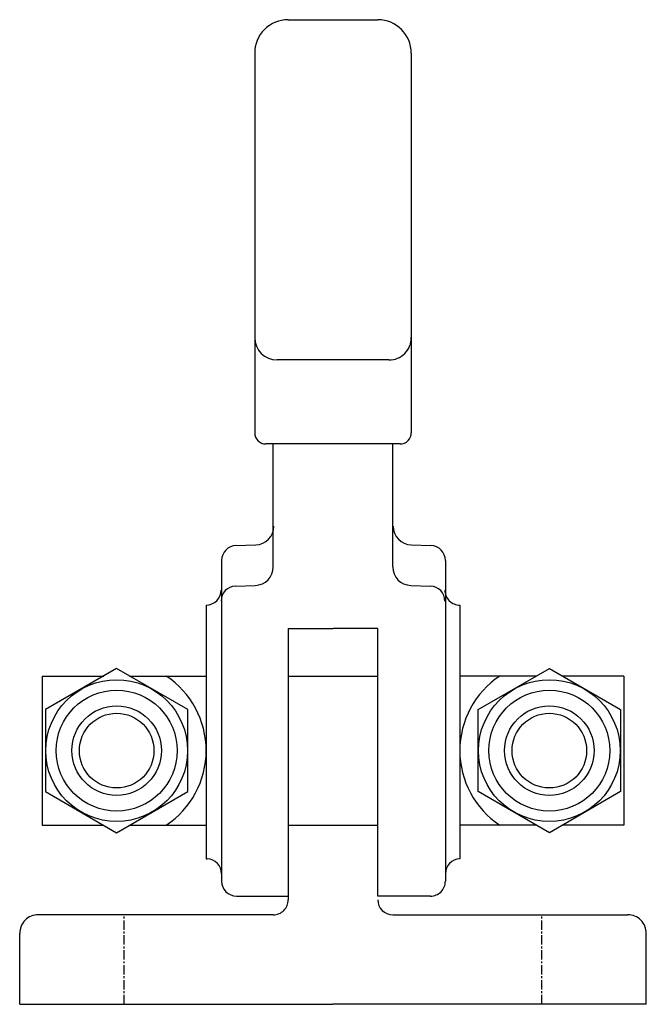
# Model space of a CAD drawing. Extents: x 108 to 192, y 99 to 231.
import ezdxf

# ---------------------------------------------------------------- set-up
doc = ezdxf.new("R2010")
doc.units = 0
doc.linetypes.add('CENTER', pattern=[2, 1.25, -0.25, 0.25, -0.25])
doc.layers.get('0').update_dxf_attribs({"linetype": 'CONTINUOUS'})
doc.layers.add('BRAUER-1', color=1, linetype='CENTER')

msp = doc.modelspace()

# ---------------------------------------------------------------- linework, layer by layer
for p, q in [((143.62238, 230.767852), (155.62238, 230.767852)), ((139.12238, 226.267852), (139.122409, 175.412446)), ((160.12238, 226.267852), (160.122348, 175.412445)), ((157.122363, 185.158345), (142.122396, 185.158346)), ((158.622349, 173.912445), (140.622408, 173.912446)), ((141.622409, 157.44332), (141.622402, 173.912446)), ((157.622348, 157.44332), (157.622356, 173.912445)), ((136.617302, 160.292436), (139.274376, 160.385224)), ((160.099815, 160.385224), (162.756889, 160.292435)), ((134.687096, 158.293657), (134.687095, 115.303737)), ((164.687096, 158.293656), (164.687095, 115.303737)), ((136.552585, 154.852058), (139.209659, 154.944846)), ((160.035098, 154.944846), (162.692172, 154.852057)), ((132.622379, 152.303737), (132.622378, 118.303737)), ((166.622379, 152.303737), (166.622378, 118.303737)), ((143.622379, 149.185832), (143.622378, 112.803737)), ((143.622379, 149.185832), (149.622379, 149.185832)), ((155.622379, 149.185832), (149.622379, 149.185832)), ((155.622378, 113.303737), (155.622379, 149.185832)), ((110.622379, 142.803737), (110.622378, 122.803737)), ((110.622379, 142.803737), (118.890328, 142.803737)), ((120.622379, 143.803737), (111.096099, 138.303738)), ((130.148658, 138.303737), (120.622379, 143.803737)), ((122.354429, 142.803737), (132.622379, 142.803737)), ((143.622379, 142.803737), (155.622379, 142.803737)), ((176.890328, 142.803737), (166.622379, 142.803737)), ((169.096099, 138.303736), (178.622379, 143.803737)), ((178.622379, 143.803737), (188.148658, 138.303737)), ((188.622379, 142.803736), (180.354429, 142.803737)), ((188.622379, 142.803736), (188.622378, 122.803736)), ((111.096099, 138.303738), (111.096099, 127.303738)), ((130.148658, 127.303737), (130.148658, 138.303737)), ((169.096099, 127.303736), (169.096099, 138.303736)), ((188.148658, 138.303737), (188.148658, 127.303737)), ((111.096099, 127.303738), (120.622378, 121.803737)), ((120.622378, 121.803737), (130.148658, 127.303737)), ((178.622379, 121.803737), (169.096099, 127.303736)), ((188.148658, 127.303737), (178.622379, 121.803737)), ((110.622378, 122.803737), (118.890327, 122.803737)), ((122.354429, 122.803737), (132.622378, 122.803737)), ((143.622378, 122.803737), (155.622378, 122.803737)), ((176.890328, 122.803737), (166.622378, 122.803737)), ((188.622378, 122.803736), (180.354429, 122.803737)), ((132.622378, 118.303737), (132.756894, 118.29904)), ((136.687095, 113.303737), (143.622378, 113.303737)), ((162.687095, 113.303737), (155.622378, 113.303737)), ((141.622378, 110.803737), (110.122378, 110.803737)), ((157.622379, 110.803736), (189.122379, 110.803733)), ((107.622378, 98.803737), (107.622378, 108.303737)), ((191.622378, 98.803732), (191.622379, 108.303732)), ((107.622378, 98.803737), (149.622378, 98.803737)), ((191.622378, 98.803732), (149.622378, 98.803737))]:
    msp.add_line(p, q)
for centre, radius in [((120.622378, 132.803737), 9.5), ((178.622378, 132.803737), 9.5), ((120.622378, 132.803737), 8.1), ((178.622378, 132.803737), 8.1), ((120.622378, 132.803737), 6), ((178.622378, 132.803737), 6), ((120.622378, 132.803737), 5), ((178.622378, 132.803737), 5)]:
    msp.add_circle(centre, radius)
for centre, radius, start, end in [((143.62238, 226.267852), 4.5, 89.999989, 180), ((155.62238, 226.267852), 4.5, 0, 89.999999), ((142.122396, 188.158346), 2.999986, 180, 269.999999), ((157.122363, 188.158345), 2.999986, 269.999999, 0), ((140.622409, 175.412446), 1.499999, 180, 269.999999), ((158.622349, 175.412445), 1.499999, 269.999999, 0), ((139.187126, 162.883699), 2.5, 272.000025, 0), ((160.187065, 162.883698), 2.5, 180, 267.999974), ((136.687096, 158.293657), 2, 91.99985, 180), ((162.687096, 158.293656), 2, 0, 88.000148), ((139.122409, 157.44332), 2.5, 272.000025, 0), ((160.122348, 157.44332), 2.5, 180, 267.999974), ((136.622379, 152.853278), 2, 91.99985, 180), ((162.622379, 152.853278), 2, 0, 88.000148), ((132.622379, 154.303737), 2, 270, 359.999999), ((166.622379, 154.303737), 2, 179.999999, 270), ((120.622378, 132.803737), 12, 303.557309, 56.44269), ((178.622378, 132.803737), 12, 123.557294, 236.44269), ((132.687095, 116.300258), 2, 359.999999, 88.000017), ((166.687095, 116.304778), 2.000006, 91.854318, 179.999999), ((136.687095, 115.303737), 2, 180, 269.999999), ((162.687095, 115.303737), 2, 269.999999, 0), ((141.622378, 112.803737), 2, 269.999999, 0), ((157.62238, 112.803736), 2, 180, 269.999994), ((110.122378, 108.303737), 2.5, 89.999989, 180), ((189.122379, 108.303733), 2.5, 359.999977, 89.999993)]:
    msp.add_arc(centre, radius, start, end)
at = {"layer": 'BRAUER-1'}
for p, q in [((121.622378, 98.803737), (121.622378, 110.803737)), ((177.622378, 98.803737), (177.622378, 110.803734))]:
    msp.add_line(p, q, dxfattribs=at)

doc.saveas('drawing.dxf')
